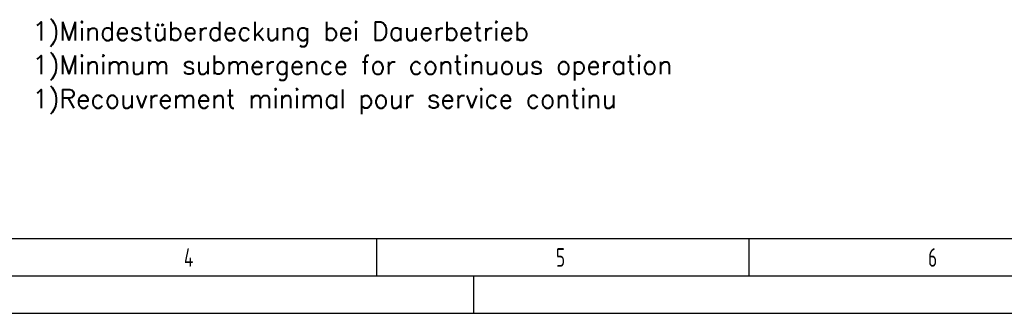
# Model space of a CAD drawing. Header units: millimetres. Extents: x 0 to 5940, y 0 to 4200.
# Tile 13 of 58: x 1490 to 2813, y 0 to 394. Entities that reach past the tile are written whole.
import ezdxf

# ---------------------------------------------------------------- set-up
doc = ezdxf.new("R2010")
doc.units = ezdxf.units.MM
doc.header["$LTSCALE"] = 50
doc.layers.get('0').update_dxf_attribs({"linetype": 'CONTINUOUS'})
doc.layers.add('10-TEXT-025', color=1, linetype='CONTINUOUS')
doc.layers.add('KSB-BLATTRAND', color=2, linetype='CONTINUOUS')
doc.styles.add('ACA_NORM', font='ROMANS.SHX')
doc.styles.get("Standard").update_dxf_attribs({"font": 'ISOCP.SHX'})

# ---------------------------------------------------------------- blocks, each defined once
blk = doc.blocks.new('Rahmen_A2')
at = {"color": 1, "ltscale": 150}
for p, q in [((584, 10), (10, 10)), ((0, 0), (594, 0))]:
    blk.add_line(p, q, dxfattribs=at)
at = {"layer": 'KSB-BLATTRAND'}
for p, q in [((197, 5), (197, 10)), ((247, 5), (247, 10)), ((589, 5), (5, 5)), ((210, 0), (210, 5))]:
    blk.add_line(p, q, dxfattribs=at)
at = {"layer": 'KSB-BLATTRAND', "width": 0.75}
for s, p in [('4', (171.0625, 6.25)), ('5', (221.0625, 6.25)), ('6', (271.0625, 6.25))]:
    blk.add_text(s, height=2.5, dxfattribs=at).set_placement(p)

msp = doc.modelspace()

# ---------------------------------------------------------------- block references
at = {"layer": 'KSB-BLATTRAND', "xscale": 10, "yscale": 10, "zscale": 10}
msp.add_blockref('Rahmen_A2', (0, 0), dxfattribs=at)

# ---------------------------------------------------------------- texts
at = {"layer": '10-TEXT-025', "style": 'ACA_NORM'}
for s, p in [('1)Mindestüberdeckung bei Dauerbetrieb', (1506.8, 366.4)), ('1)Minimum submergence for continuous operation', (1506.8, 321.1)), ('1)Recouvrement minimal pour service continu', (1506.8, 275.7))]:
    msp.add_text(s, height=25, dxfattribs=at).set_placement(p)

doc.saveas('drawing.dxf')
